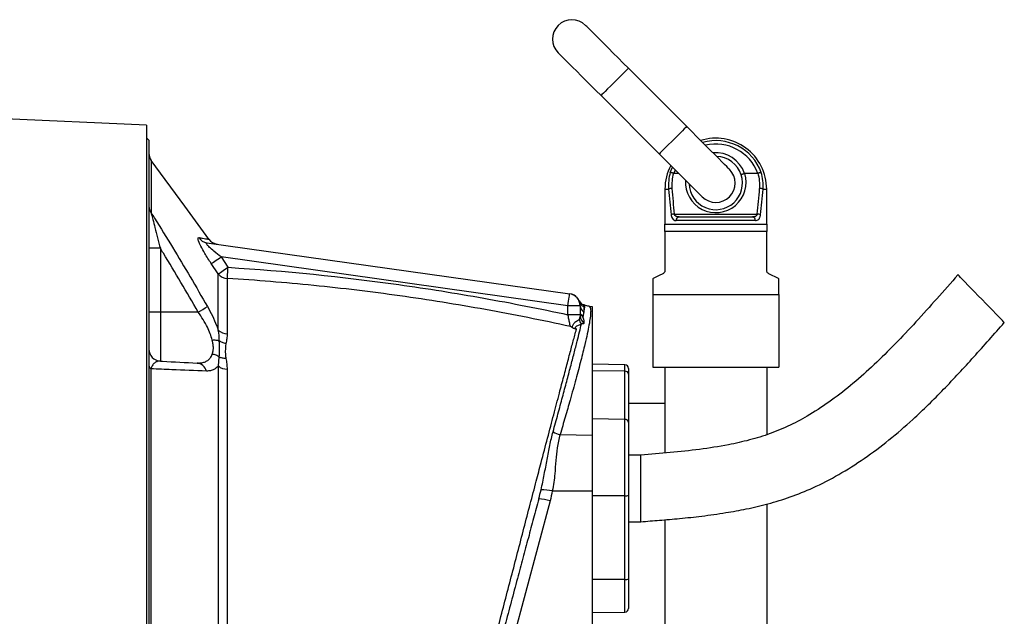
# Model space of a CAD drawing. Header units: millimetres. Extents: x 989 to 4240, y 1618 to 3732.
# Tile 9 of 9: x 3428 to 4240, y 2533 to 3025. Entities that reach past the tile are written whole.
import ezdxf

# ---------------------------------------------------------------- set-up
doc = ezdxf.new("R2010")
doc.units = ezdxf.units.MM
doc.header["$LTSCALE"] = 2

msp = doc.modelspace()

# ---------------------------------------------------------------- linework, layer by layer
at = {"color": 7, "linetype": 'Continuous', "lineweight": 25}
for p, q in [((3978.11, 2937.25), (3930.03, 2985.33)), ((3907.4, 2962.71), (3955.48, 2914.62)), ((3532.15, 2938.2), (3198.37, 2953.18)), ((3532.15, 2938.2), (3532.15, 2571.98)), ((3534.15, 2925.98), (3532.15, 2927.98)), ((3534.15, 2925.98), (3534.15, 2217.98)), ((3967.4, 2898.58), (3967.21, 2898.61)), ((3971.52, 2898.58), (3967.4, 2898.58)), ((4025.85, 2898.55), (4026.02, 2898.58)), ((4036.91, 2898.58), (4026.02, 2898.58)), ((4037.09, 2898.61), (4036.91, 2898.58)), ((3960.15, 2885.58), (3960.15, 2856.58)), ((4044.15, 2856.58), (4044.15, 2885.58)), ((3967.86, 2865.01), (4036.44, 2865.01)), ((3971.79, 2862.58), (4032.52, 2862.58)), ((3960.15, 2850.58), (3960.15, 2856.58)), ((3960.15, 2856.58), (4044.15, 2856.58)), ((4034.85, 2859.58), (3969.45, 2859.58)), ((3960.15, 2850.58), (3960.15, 2818.44)), ((4044.15, 2850.58), (3960.15, 2850.58)), ((4044.15, 2818.44), (4044.15, 2850.58)), ((3543.63, 2836.7), (3534.15, 2836.7)), ((3543.63, 2836.7), (3543.63, 2784.11)), ((3582.07, 2841.28), (3881.54, 2799.19)), ((3583.72, 2844.11), (3583.72, 2844.11)), ((3593.75, 2829.54), (3599.47, 2821.01)), ((3880.15, 2789.29), (3593.75, 2829.54)), ((3591.36, 2815.59), (3585.64, 2824.09)), ((3950.15, 2811.58), (3950.15, 2798.58)), ((4054.15, 2798.58), (4054.15, 2811.58)), ((3950.15, 2798.58), (4054.15, 2798.58)), ((3950.15, 2798.58), (3950.15, 2738.58)), ((4054.15, 2798.58), (4054.15, 2738.58)), ((3890.15, 2789.29), (3880.15, 2789.29)), ((3880.15, 2781.88), (3880.15, 2789.29)), ((3889.43, 2793.23), (3889.43, 2793.22)), ((3890.15, 2789.29), (3890.15, 2781.88)), ((3894.03, 2789.73), (3893.75, 2789.83)), ((3897.58, 2788.87), (3900.15, 2788.78)), ((3900.15, 2788.78), (3900.15, 2682.43)), ((3543.63, 2784.11), (3534.15, 2784.11)), ((3543.63, 2784.11), (3543.63, 2743.62)), ((3574.87, 2784.11), (3543.63, 2784.11)), ((3890.15, 2781.88), (3880.15, 2781.88)), ((3890.15, 2781.88), (3890.15, 2780.5)), ((3591.51, 2739.58), (3592.32, 2746.83)), ((3927.2, 2740.61), (3900.15, 2741.09)), ((3927.2, 2735.27), (3900.15, 2735.66)), ((3927.2, 2695.54), (3927.2, 2735.27)), ((3930.15, 2737.61), (3930.15, 2732.82)), ((3930.15, 2732.82), (3930.15, 2693.08)), ((3950.15, 2738.58), (4054.15, 2738.58)), ((3960.15, 2738.58), (3960.15, 2667.79)), ((4044.15, 2738.58), (4044.15, 2682.92)), ((3960.15, 2708.58), (3930.15, 2708.58)), ((3927.2, 2695.54), (3900.15, 2695.92)), ((3927.2, 2632.52), (3927.2, 2695.54)), ((3930.15, 2693.08), (3930.15, 2632.78)), ((3873.62, 2682.92), (3900.15, 2682.43)), ((3900.15, 2682.43), (3900.15, 2636.53)), ((3940.15, 2666.08), (3930.15, 2666.08)), ((3940.15, 2638.58), (3940.15, 2666.08)), ((3867.21, 2636.43), (3900.15, 2636.53)), ((3900.15, 2636.53), (3900.15, 2504.82)), ((3940.15, 2611.08), (3940.15, 2638.58)), ((3865.34, 2628.21), (3832.22, 2504.61)), ((3927.2, 2632.52), (3900.15, 2632.48)), ((3927.2, 2563.5), (3927.2, 2632.52)), ((3930.15, 2632.78), (3930.15, 2563.77)), ((4044.15, 2625.6), (4044.15, 1647.96)), ((3930.15, 2611.08), (3940.15, 2611.08)), ((3960.15, 2612.69), (3960.15, 1647.96)), ((3532.15, 2571.98), (3532.15, 2205.76)), ((3927.2, 2563.5), (3900.15, 2563.46)), ((3930.15, 2563.77), (3930.15, 2539.55)), ((3900.15, 2536.08), (3927.2, 2536.55))]:
    msp.add_line(p, q, dxfattribs=at)
at = {"color": 8, "linetype": 'Continuous', "lineweight": 25}
for p, q in [((3964.61, 2899.27), (3966.49, 2903.62)), ((3968.62, 2901.48), (3967.4, 2898.58)), ((3960.15, 2885.58), (3963.15, 2885.58)), ((4041.15, 2885.58), (4044.15, 2885.58)), ((3927.2, 2735.27), (3927.2, 2740.61)), ((3927.2, 2536.55), (3927.2, 2563.5))]:
    msp.add_line(p, q, dxfattribs=at)
at = {"color": 7, "linetype": 'Continuous', "lineweight": 25, "flags": 128}
for points in [[(3930.03, 2985.33), (3925.77, 2989.6), (3921.57, 2993.8), (3917.49, 2997.87), (3913.6, 3001.76), (3909.94, 3005.42), (3906.58, 3008.78), (3903.56, 3011.8), (3900.93, 3014.43), (3898.72, 3016.64), (3896.97, 3018.39), (3895.7, 3019.66), (3894.93, 3020.43), (3894.67, 3020.69)], [(3872.04, 2998.06), (3872.3, 2997.8), (3873.07, 2997.03), (3874.34, 2995.76), (3876.09, 2994.01), (3878.3, 2991.8), (3880.94, 2989.17), (3883.95, 2986.15), (3887.32, 2982.79), (3890.97, 2979.14), (3894.86, 2975.24), (3898.94, 2971.17), (3903.14, 2966.97), (3907.4, 2962.71)], [(4013.47, 2901.9), (4013.21, 2902.15), (4012.44, 2902.92), (4011.17, 2904.19), (4009.42, 2905.95), (4007.21, 2908.15), (4004.57, 2910.79), (4001.56, 2913.81), (3998.19, 2917.17), (3994.54, 2920.82), (3990.65, 2924.71), (3986.57, 2928.79), (3982.37, 2932.99), (3978.11, 2937.25)], [(3955.48, 2914.62), (3959.74, 2910.36), (3963.94, 2906.16), (3968.02, 2902.09), (3971.91, 2898.19), (3975.57, 2894.54), (3978.93, 2891.18), (3981.95, 2888.16), (3984.58, 2885.53), (3986.79, 2883.32), (3988.54, 2881.57), (3989.81, 2880.3), (3990.58, 2879.53), (3990.84, 2879.27)], [(3583.78, 2844.15), (3563.74, 2871.54), (3536.15, 2909.25)], [(3585.64, 2824.09), (3586.06, 2824.36), (3586.69, 2824.79), (3587.53, 2825.35), (3588.54, 2826.04), (3589.71, 2826.82), (3590.99, 2827.68), (3592.35, 2828.6), (3593.75, 2829.54)], [(3591.36, 2815.59), (3591.78, 2815.87), (3592.42, 2816.3), (3593.26, 2816.86), (3594.28, 2817.54), (3595.44, 2818.31), (3596.72, 2819.17), (3598.08, 2820.07), (3599.47, 2821.01)], [(3598.91, 2811.76), (3598.95, 2812.42), (3599, 2813.26), (3599.06, 2814.28), (3599.13, 2815.44), (3599.21, 2816.72), (3599.29, 2818.09), (3599.38, 2819.53), (3599.47, 2821.01)], [(3958.49, 2815.75), (3955.54, 2814.28), (3953.21, 2813.11), (3951.52, 2812.26), (3950.49, 2811.75), (3950.15, 2811.58)], [(4054.15, 2811.58), (4053.81, 2811.75), (4052.79, 2812.26), (4051.1, 2813.11), (4048.76, 2814.28), (4045.81, 2815.75)], [(4240.32, 2775.45), (4240.26, 2775.52), (4239.76, 2776.03), (4238.79, 2777.03), (4237.36, 2778.51), (4235.51, 2780.42), (4233.28, 2782.71), (4230.75, 2785.33), (4227.97, 2788.2), (4225.01, 2791.25), (4221.95, 2794.4), (4218.87, 2797.58), (4215.85, 2800.69), (4212.97, 2803.66), (4210.31, 2806.42), (4207.92, 2808.88), (4205.88, 2810.98), (4204.23, 2812.68), (4203.02, 2813.93), (4202.29, 2814.69), (4202.04, 2814.94)], [(3880.15, 2789.29), (3880.42, 2791.22), (3880.68, 2793.08), (3880.93, 2794.79), (3881.14, 2796.29), (3881.31, 2797.52), (3881.44, 2798.44), (3881.52, 2799), (3881.54, 2799.19)]]:
    msp.add_lwpolyline(points, dxfattribs=at)
at = {"color": 8, "linetype": 'Continuous', "lineweight": 25, "flags": 128}
for points in [[(3930.03, 2985.33), (3929.88, 2985.19), (3929.22, 2984.53), (3928.08, 2983.38), (3926.49, 2981.8), (3924.55, 2979.85), (3922.33, 2977.63), (3919.94, 2975.24), (3917.49, 2972.8), (3915.1, 2970.41), (3912.88, 2968.19), (3910.93, 2966.24), (3909.35, 2964.66), (3908.2, 2963.51), (3907.55, 2962.86), (3907.4, 2962.71)], [(3978.11, 2937.25), (3977.96, 2937.1), (3977.31, 2936.45), (3976.16, 2935.3), (3974.58, 2933.72), (3972.63, 2931.77), (3970.41, 2929.55), (3968.02, 2927.16), (3965.57, 2924.71), (3963.18, 2922.32), (3960.96, 2920.1), (3959.02, 2918.16), (3957.43, 2916.57), (3956.29, 2915.43), (3955.63, 2914.77), (3955.48, 2914.62)]]:
    msp.add_lwpolyline(points, dxfattribs=at)
at = {"color": 7, "linetype": 'Continuous', "lineweight": 25}
for centre, radius, start, end in [((3883.36, 3009.38), 16, 45, 225), ((4002.15, 2885.58), 42, 0, 107.28125), ((3544.15, 2915.25), 10, 180, 216.87038), ((4002.15, 2890.58), 22, 17.96534, 88.34176), ((4002.15, 2885.58), 42, 152.26388, 180), ((4002.15, 2890.58), 16, 225, 45), ((4000.77, 2888.5), 37.73, 163.41359, 184.43751), ((4000.86, 2888.87), 35.03, 163.84955, 184.43853), ((4002.15, 2890.58), 22, 181.65824, 17.96534), ((4003.45, 2888.87), 35.03, 355.56071, 16.15229), ((4003.54, 2888.5), 37.72, 355.56079, 16.58712), ((3966.17, 2877.94), 8.22, 91.65346, 111.57513), ((4038.13, 2877.94), 8.22, 68.42346, 88.34697), ((3542.14, 2871.23), 7.98, 180.43696, 219.92065), ((3968.53, 2855.57), 9.47, 94.05474, 110.44373), ((3972.17, 2859.88), 2.73, 97.98187, 186.20963), ((4032.14, 2859.88), 2.73, 353.79147, 82.01703), ((4035.77, 2855.56), 9.47, 69.55715, 85.94438), ((3583.44, 2850.85), 9.67, 213.41618, 261.85831), ((3591.89, 2850), 10, 215.83552, 261.61552), ((3599.34, 2821.97), 10.21, 218.65827, 267.58837), ((3880.15, 2789.29), 10, 0, 82), ((3880.15, 2789.29), 10, 17.94507, 81.98584), ((3880.26, 2789.27), 10, 23.30407, 82.0034), ((3487.57, 2940.22), 178.86, 299.21593, 302.0638), ((3894.89, 2795.76), 6, 204.85551, 252.09009), ((3895.33, 2794.09), 5.92, 197.60626, 248.24471), ((3895.93, 2789.32), 5.78, 180.32817, 239.61449), ((3891.2, 2784.36), 5.99, 65.14736, 72.0473), ((3895.69, 2784.52), 5.54, 180.49157, 234.69298), ((3895.67, 2780.6), 5.52, 180.99914, 245.12199), ((3895.83, 2778.9), 6.4, 186.74597, 224.21452), ((3599.18, 2777.11), 11.04, 225.67885, 268.02157), ((3544.15, 2753.6), 10, 180, 267), ((3537.71, 2740.3), 3.58, 185.06999, 239.74214), ((3573.08, 2733.29), 8.78, 13.94447, 84.61255), ((3599.06, 2748.85), 11.95, 230.82829, 268.50954), ((3927.15, 2737.61), 3, 0, 89), ((3927.41, 2732.52), 2.76, 6.12233, 94.25103), ((3927.41, 2692.78), 2.76, 6.12283, 94.25053), ((3877.32, 2700.27), 17.74, 237.71794, 257.96337), ((3857.64, 2593.12), 44.36, 77.53893, 89.62461), ((3855.06, 2598.55), 31.39, 70.87764, 88.22218), ((3927.93, 2641.12), 8.63, 265.19904, 284.93753), ((3927.93, 2572.11), 8.63, 265.19886, 284.93764), ((3927.15, 2539.55), 3, 271, 0)]:
    msp.add_arc(centre, radius, start, end, dxfattribs=at)
at = {"color": 8, "linetype": 'Continuous', "lineweight": 25}
for centre, radius, start, end in [((4002.15, 2885.58), 39.96, 20.03183, 105.73512), ((4002.15, 2885.58), 37.11, 20.50745, 103.234), ((4002.15, 2890.58), 25, 18.59695, 95.20818), ((4002.15, 2891.15), 25, 176.01039, 17.28324)]:
    msp.add_arc(centre, radius, start, end, dxfattribs=at)
at = {"color": 7, "linetype": 'Continuous', "lineweight": 25}
for centre, ratio, start_param, end_param in [((4002.15, 2960.01), 0.209402, 1.950954, 2.067456), ((4002.15, 2960.58), 0.194444, 1.950954, 2.067456), ((4002.15, 2960.58), 0.194444, 4.215729, 4.332232), ((4002.15, 2960.01), 0.209402, 4.215729, 4.332232)]:
    msp.add_ellipse(centre, major_axis=(0, 200.57), ratio=ratio, start_param=start_param, end_param=end_param, dxfattribs=at)
at = {"color": 8, "linetype": 'Continuous', "lineweight": 25}
for points, knots in [([(3536.08, 2909.2), (3536.08, 2909.08), (3536.08, 2908.82), (3536.07, 2905.77), (3536.07, 2901.45), (3536.06, 2896.44), (3536.05, 2890.25), (3536.04, 2882.83), (3536.02, 2874.79), (3536.02, 2868.82), (3536.01, 2866.11)], [0, 0, 0, 0, 0.145006, 0.311897, 0.428933, 0.54618, 0.663426, 0.782404, 0.901382, 1, 1, 1, 1]), ([(3575.37, 2845.53), (3576.47, 2845.34), (3578.66, 2844.97), (3581.13, 2844.55), (3582.85, 2844.26), (3583.74, 2844.11), (3583.72, 2844.11), (3583.72, 2844.11)], [0, 0, 0, 0, 0.219783, 0.439551, 0.66124, 0.88292, 1, 1, 1, 1]), ([(3889.69, 2792.3), (3889.56, 2792.74), (3889.39, 2793.35), (3889.42, 2793.26), (3889.43, 2793.23)], [0, 0, 0, 0, 0.724411, 1, 1, 1, 1]), ([(3893.04, 2790.04), (3893.04, 2790.04), (3893.03, 2790.27), (3893.06, 2789.76), (3893.11, 2788.98), (3893.13, 2788.6)], [0, 0, 0, 0, 0.010642, 0.504415, 1, 1, 1, 1])]:
    msp.add_open_spline(points, degree=3, knots=knots, dxfattribs=at)
at = {"color": 7, "linetype": 'Continuous', "lineweight": 25}
for points, knots in [([(3967.21, 2898.61), (3966.93, 2898.7), (3966.65, 2898.79), (3966.11, 2898.95), (3965.85, 2899.02), (3965.39, 2899.13), (3965.18, 2899.18), (3964.84, 2899.25), (3964.7, 2899.27), (3964.61, 2899.27)], [0, 0, 0, 0, 0.25, 0.25, 0.5, 0.5, 0.75, 0.75, 1, 1, 1, 1]), ([(4023.08, 2897.37), (4023.08, 2897.37), (4023.07, 2897.39), (4023.12, 2897.46), (4023.43, 2897.64), (4024.05, 2897.91), (4024.89, 2898.23), (4025.53, 2898.45), (4025.85, 2898.55)], [0, 0, 0, 0, 0.007302, 0.144562, 0.359266, 0.573053, 0.786527, 1, 1, 1, 1]), ([(4039.7, 2899.27), (4039.69, 2899.27), (4039.63, 2899.27), (4039.42, 2899.24), (4038.89, 2899.13), (4038.05, 2898.91), (4037.41, 2898.71), (4037.09, 2898.61)], [0, 0, 0, 0, 0.010201, 0.156703, 0.438383, 0.719168, 1, 1, 1, 1]), ([(3536.01, 2866.11), (3536.13, 2865.65), (3536.55, 2863.99), (3537.64, 2859.8), (3539.32, 2853.31), (3541.39, 2845.33), (3542.88, 2839.59), (3543.63, 2836.7)], [0, 0, 0, 0, 0.059895, 0.21332, 0.436321, 0.71672, 1, 1, 1, 1]), ([(3536.01, 2866.11), (3536.97, 2864.6), (3542.95, 2855.1), (3558.86, 2829.53), (3573.05, 2805), (3582.52, 2788.64)], [0, 0, 0, 0, 0.059403, 0.372563, 1, 1, 1, 1]), ([(3965.23, 2864.44), (3965.31, 2863.93), (3965.52, 2862.66), (3966.3, 2861.08), (3967.61, 2859.82), (3968.78, 2859.67), (3969.45, 2859.58)], [0, 0, 0, 0, 0.165005, 0.411384, 0.662649, 1, 1, 1, 1]), ([(3971.79, 2862.58), (3971.37, 2862.58), (3970.97, 2862.61), (3970.18, 2862.76), (3969.79, 2862.88), (3969.07, 2863.24), (3968.74, 2863.48), (3968.32, 2863.96), (3968.2, 2864.15), (3967.99, 2864.55), (3967.91, 2864.77), (3967.86, 2865.01)], [0, 0, 0, 0, 0.25, 0.25, 0.5, 0.5, 0.75, 0.75, 0.875, 0.875, 1, 1, 1, 1]), ([(4036.44, 2865.01), (4036.39, 2864.77), (4036.31, 2864.55), (4036.11, 2864.15), (4035.98, 2863.97), (4035.57, 2863.48), (4035.24, 2863.24), (4034.52, 2862.88), (4034.13, 2862.77), (4033.34, 2862.61), (4032.93, 2862.58), (4032.52, 2862.58)], [0, 0, 0, 0, 0.125, 0.125, 0.25, 0.25, 0.5, 0.5, 0.75, 0.75, 1, 1, 1, 1]), ([(4034.85, 2859.58), (4035.37, 2859.58), (4035.86, 2859.67), (4036.78, 2860.04), (4037.21, 2860.33), (4037.77, 2860.93), (4037.95, 2861.16), (4038.27, 2861.68), (4038.42, 2861.97), (4038.68, 2862.59), (4038.79, 2862.94), (4038.96, 2863.66), (4039.03, 2864.04), (4039.08, 2864.44)], [0, 0, 0, 0, 0.25, 0.25, 0.5, 0.5, 0.625, 0.625, 0.75, 0.75, 0.875, 0.875, 1, 1, 1, 1]), ([(4044.15, 2856.58), (4044.15, 2855.74), (4044.15, 2854.8), (4044.15, 2852.78), (4044.15, 2851.71), (4044.15, 2850.58)], [0, 0, 0, 0, 0.5, 0.5, 1, 1, 1, 1]), ([(3585.64, 2824.09), (3584.71, 2825.49), (3582.85, 2828.3), (3579.85, 2833.23), (3577.09, 2838.23), (3575.68, 2841.4), (3574.89, 2843.59), (3574.54, 2845.17), (3574.98, 2845.59), (3575.36, 2845.53), (3575.37, 2845.53)], [0, 0, 0, 0, 0.144788, 0.289422, 0.505799, 0.67724, 0.690524, 0.849379, 0.996362, 1, 1, 1, 1]), ([(3574.87, 2784.11), (3565.42, 2800.36), (3555.17, 2817.98), (3544.47, 2835.34), (3543.63, 2836.7)], [0, 0, 0, 0, 0.9214204, 1, 1, 1, 1]), ([(3593.75, 2829.54), (3591.76, 2831.09), (3588.4, 2833.7), (3584.49, 2837.2), (3582.4, 2839.38), (3581.61, 2840.51), (3581.42, 2841.08), (3581.61, 2841.31), (3581.95, 2841.29), (3582.07, 2841.28)], [0, 0, 0, 0, 0.3381138, 0.5709972, 0.7336132, 0.8165736, 0.8770845, 0.9548764, 1, 1, 1, 1]), ([(3599.47, 2821.01), (3646.69, 2818.11), (3693.7, 2813.33), (3752.23, 2805.12), (3763.93, 2803.36), (3787.28, 2799.64), (3798.94, 2797.67), (3833.84, 2791.44), (3857.04, 2786.86), (3880.15, 2781.88)], [0, 0, 0, 0, 0.5, 0.5, 0.625, 0.625, 0.75, 0.75, 1, 1, 1, 1]), ([(3591.47, 2769.21), (3591.46, 2772.1), (3591.45, 2779.02), (3591.43, 2789.02), (3591.41, 2799.07), (3591.38, 2808.09), (3591.37, 2813.09), (3591.36, 2815.59)], [0, 0, 0, 0, 0.150785, 0.36084, 0.570892, 0.785449, 1, 1, 1, 1]), ([(4202.04, 2814.94), (4196.25, 2808.33), (4184.79, 2795.26), (4167.59, 2776.09), (4150.43, 2757.86), (4133.19, 2740.8), (4115.78, 2725.2), (4098.11, 2711.29), (4080.78, 2699.74), (4063.8, 2690.54), (4047.15, 2683.55), (4030.04, 2678.29), (4010.55, 2673.92), (3988.61, 2670.58), (3964.42, 2668.07), (3948.22, 2666.74), (3940.15, 2666.08)], [0, 0, 0, 0, 0.084023, 0.1662, 0.246111, 0.323427, 0.397904, 0.469469, 0.538288, 0.596654, 0.653835, 0.710577, 0.767575, 0.844652, 0.922573, 1, 1, 1, 1]), ([(3960.15, 2818.44), (3960.13, 2818.2), (3960.1, 2817.72), (3959.82, 2817), (3959.29, 2816.24), (3958.8, 2815.94), (3958.49, 2815.75)], [0, 0, 0, 0, 0.169306, 0.337428, 0.595073, 1, 1, 1, 1]), ([(4045.81, 2815.75), (4045.45, 2815.98), (4044.95, 2816.29), (4044.42, 2817.13), (4044.19, 2817.78), (4044.16, 2818.25), (4044.15, 2818.44)], [0, 0, 0, 0, 0.480577, 0.672459, 0.865883, 1, 1, 1, 1]), ([(3598.91, 2811.76), (3598.9, 2809.36), (3598.89, 2804.54), (3598.86, 2795.75), (3598.84, 2785.81), (3598.82, 2775.83), (3598.81, 2768.93), (3598.8, 2766.08)], [0, 0, 0, 0, 0.210018, 0.420042, 0.634609, 0.849179, 1, 1, 1, 1]), ([(3882.08, 2772.17), (3858.77, 2777.25), (3835.39, 2781.91), (3800.19, 2788.24), (3788.43, 2790.24), (3764.88, 2794.02), (3753.08, 2795.79), (3717.65, 2800.78), (3693.98, 2803.64), (3646.5, 2808.42), (3622.72, 2810.34), (3598.91, 2811.76)], [0, 0, 0, 0, 0.25, 0.25, 0.375, 0.375, 0.5, 0.5, 0.75, 0.75, 1, 1, 1, 1]), ([(3582.52, 2788.64), (3583.9, 2786.09), (3586.7, 2780.91), (3589.61, 2774.34), (3591.02, 2770.45), (3591.47, 2769.21)], [0, 0, 0, 0, 0.399791, 0.809415, 1, 1, 1, 1]), ([(3897.58, 2788.87), (3897.99, 2788.46), (3898.81, 2787.65), (3898.95, 2784.3), (3898.53, 2779.59), (3897.57, 2773.59), (3896.1, 2766.26), (3893.92, 2756.67), (3890.84, 2744.3), (3886.72, 2728.82), (3882.32, 2713.02), (3877.93, 2697.64), (3875.05, 2687.83), (3873.62, 2682.92)], [0, 0, 0, 0, 0.090278, 0.180564, 0.262436, 0.344603, 0.426779, 0.508664, 0.618226, 0.728124, 0.837711, 0.918854, 1, 1, 1, 1]), ([(3892.49, 2779.99), (3892.91, 2782.02), (3893.69, 2785.82), (3894.08, 2788.97), (3893.84, 2789.52), (3893.71, 2789.79)], [0, 0, 0, 0, 0.362554, 0.679851, 1, 1, 1, 1]), ([(3893.13, 2788.6), (3893.13, 2788.58), (3893.17, 2788.08), (3893.23, 2786.87), (3893.08, 2785.18), (3893.01, 2784.34)], [0, 0, 0, 0, 0.022047, 0.510234, 1, 1, 1, 1]), ([(3897.58, 2788.87), (3896.94, 2788.93), (3895.63, 2789.04), (3894.36, 2789.49), (3893.73, 2789.78), (3893.71, 2789.79)], [0, 0, 0, 0, 0.481131, 0.982618, 1, 1, 1, 1]), ([(3586.48, 2760.7), (3586.45, 2760.85), (3586.02, 2762.64), (3584.86, 2766.24), (3582.37, 2771.88), (3579.04, 2777.94), (3576.27, 2782.04), (3574.87, 2784.11)], [0, 0, 0, 0, 0.020282, 0.236447, 0.459816, 0.7263, 1, 1, 1, 1]), ([(3882.08, 2772.17), (3881.97, 2772.71), (3881.78, 2773.67), (3881.3, 2776.08), (3880.76, 2778.8), (3880.34, 2780.95), (3880.15, 2781.88)], [0, 0, 0, 0, 0.259392, 0.456807, 0.764128, 1, 1, 1, 1]), ([(3889.47, 2778.14), (3889.71, 2778.58), (3890.09, 2779.29), (3890.14, 2780.17), (3890.15, 2780.5)], [0, 0, 0, 0, 0.623883, 1, 1, 1, 1]), ([(3893.01, 2784.34), (3892.98, 2784.06), (3892.83, 2782.81), (3892.64, 2781.23), (3892.49, 2779.99)], [0, 0, 0, 0, 0.2181, 1, 1, 1, 1]), ([(3892.49, 2779.99), (3892.6, 2779.37), (3892.85, 2777.96), (3893.17, 2776.44), (3893.35, 2775.59)], [0, 0, 0, 0, 0.442035, 1, 1, 1, 1]), ([(3867.84, 2685.27), (3869.19, 2690.22), (3871.9, 2700.15), (3875.65, 2714.03), (3879.15, 2727.07), (3882.36, 2739.2), (3885.25, 2750.3), (3887.7, 2759.88), (3889.72, 2768.02), (3890.73, 2772.29), (3891.24, 2774.43)], [0, 0, 0, 0, 0.126402, 0.253585, 0.380306, 0.507024, 0.637271, 0.767516, 0.883416, 1, 1, 1, 1]), ([(3883.94, 2771), (3883.34, 2771.39), (3882.72, 2771.78), (3882.09, 2772.16), (3882.08, 2772.17)], [0, 0, 0, 0, 0.989597, 1, 1, 1, 1]), ([(3883.94, 2771), (3883.92, 2771.05), (3883.84, 2771.27), (3883.82, 2771.74), (3883.95, 2772.52), (3884.43, 2773.86), (3885.9, 2776.1), (3888.33, 2777.18), (3889.19, 2777.91), (3889.47, 2778.14)], [0, 0, 0, 0, 0.032403, 0.128506, 0.218862, 0.330029, 0.564226, 0.861688, 1, 1, 1, 1]), ([(3891.24, 2774.43), (3890.98, 2774.21), (3890.26, 2773.61), (3888.49, 2773.05), (3886.82, 2772.17), (3886.28, 2771.61), (3886.12, 2771.29), (3886.11, 2771), (3886.29, 2770.65), (3886.66, 2770.32), (3886.98, 2770.06), (3887.09, 2769.96)], [0, 0, 0, 0, 0.186729, 0.521087, 0.694933, 0.756773, 0.801446, 0.84621, 0.891297, 0.96191, 1, 1, 1, 1]), ([(3893.35, 2775.59), (3893.35, 2775.29), (3893.35, 2774.67), (3892.46, 2774.23), (3891.61, 2774.37), (3891.24, 2774.43)], [0, 0, 0, 0, 0.350858, 0.71035, 1, 1, 1, 1]), ([(3940.15, 2611.08), (3945.29, 2611.48), (3956.01, 2612.3), (3972.82, 2613.74), (3991.14, 2615.7), (4009.52, 2618.26), (4027.75, 2621.57), (4045.52, 2625.73), (4063.96, 2631.33), (4083.61, 2639.25), (4104.08, 2649.86), (4125.03, 2663.15), (4145.4, 2678.44), (4167.34, 2697.42), (4190.64, 2720.39), (4215.56, 2747.31), (4231.97, 2765.96), (4240.32, 2775.45)], [0, 0, 0, 0, 0.043406, 0.090631, 0.142151, 0.198664, 0.246893, 0.298241, 0.3524, 0.409137, 0.476507, 0.546402, 0.617933, 0.690926, 0.790712, 0.893453, 1, 1, 1, 1]), ([(3598.8, 2766.08), (3598.73, 2764.76), (3598.59, 2762.13), (3598.05, 2759.45), (3597.78, 2758.1)], [0, 0, 0, 0, 0.498464, 1, 1, 1, 1]), ([(3762.94, 2295.44), (3763.12, 2296.18), (3763.49, 2297.67), (3764.46, 2301.55), (3765.79, 2306.92), (3767.56, 2313.98), (3770.04, 2323.88), (3773.47, 2337.21), (3777.92, 2354.18), (3782.75, 2372.48), (3787.99, 2392.38), (3793.64, 2413.91), (3799.76, 2437.16), (3806.13, 2461.37), (3812.13, 2484.3), (3817.72, 2505.74), (3822.87, 2525.46), (3828.08, 2545.45), (3833.34, 2565.59), (3838.59, 2585.73), (3843.82, 2605.76), (3848.97, 2625.49), (3853.69, 2643.55), (3858.49, 2661.87), (3863.33, 2680.31), (3868.38, 2699.53), (3872.86, 2716.51), (3876.76, 2731.25), (3880.13, 2743.93), (3883.15, 2755.26), (3885.45, 2763.85), (3886.65, 2768.32), (3887.09, 2769.96)], [0, 0, 0, 0, 0.019713, 0.039426, 0.06504, 0.088903, 0.112771, 0.153073, 0.19351, 0.23401, 0.274399, 0.318586, 0.362901, 0.407199, 0.451363, 0.4844, 0.517552, 0.550695, 0.583721, 0.616826, 0.650054, 0.683285, 0.716393, 0.743279, 0.780619, 0.81805, 0.855382, 0.886879, 0.918501, 0.950118, 0.981608, 1, 1, 1, 1]), ([(3887.09, 2769.96), (3887.08, 2769.97), (3886.62, 2770.05), (3885.82, 2770.21), (3884.72, 2770.56), (3884.2, 2770.85), (3883.94, 2771)], [0, 0, 0, 0, 0.00813, 0.403328, 0.701007, 1, 1, 1, 1]), ([(3586.47, 2749.3), (3586.53, 2749.47), (3586.64, 2749.81), (3586.79, 2750.31), (3586.93, 2750.79), (3587.04, 2751.26), (3587.2, 2752), (3587.36, 2753.04), (3587.43, 2754.43), (3587.36, 2755.9), (3587.2, 2757.24), (3586.98, 2758.44), (3586.76, 2759.52), (3586.58, 2760.29), (3586.48, 2760.7)], [0, 0, 0, 0, 0.056649, 0.109936, 0.159864, 0.206441, 0.249676, 0.377422, 0.499016, 0.621386, 0.749674, 0.82396, 0.907391, 1, 1, 1, 1]), ([(3592.31, 2760.22), (3591.5, 2760.49), (3590.57, 2760.67), (3588.6, 2760.83), (3587.54, 2760.81), (3586.48, 2760.7)], [0, 0, 0, 0, 0.5, 0.5, 1, 1, 1, 1]), ([(3592.32, 2746.83), (3592.41, 2748.92), (3592.59, 2753.12), (3592.41, 2757.85), (3592.31, 2760.22)], [0, 0, 0, 0, 0.497982, 1, 1, 1, 1]), ([(3597.78, 2758.1), (3596.78, 2758.25), (3595.8, 2758.52), (3593.95, 2759.23), (3593.08, 2759.69), (3592.31, 2760.22)], [0, 0, 0, 0, 0.5, 0.5, 1, 1, 1, 1]), ([(3597.78, 2758.1), (3597.42, 2755.17), (3596.94, 2751.19), (3597.59, 2746.97), (3597.76, 2745.85)], [0, 0, 0, 0, 0.735158, 1, 1, 1, 1]), ([(3573.91, 2742.03), (3575.01, 2742.02), (3577.22, 2742.01), (3580.19, 2742.74), (3582.81, 2744.1), (3585.05, 2746.16), (3585.99, 2748.23), (3586.47, 2749.3)], [0, 0, 0, 0, 0.198077, 0.398737, 0.592799, 0.790952, 1, 1, 1, 1]), ([(3592.32, 2746.83), (3591.51, 2747.48), (3590.58, 2748.03), (3588.59, 2748.87), (3587.54, 2749.16), (3586.47, 2749.3)], [0, 0, 0, 0, 0.5, 0.5, 1, 1, 1, 1]), ([(3543.63, 2743.62), (3543.31, 2743.62), (3542.33, 2743.63), (3540.7, 2743.26), (3538.75, 2742.17), (3537.29, 2740.56), (3536.35, 2738.71), (3536.06, 2737.72), (3535.91, 2737.21)], [0, 0, 0, 0, 0.120409, 0.36421, 0.60974, 0.857381, 0.927724, 1, 1, 1, 1]), ([(3543.63, 2743.62), (3544.23, 2743.59), (3554.49, 2743.05), (3564.49, 2742.52), (3573.91, 2742.03)], [0, 0, 0, 0, 0.058682, 1, 1, 1, 1]), ([(3591.51, 2739.58), (3590.36, 2738.47), (3588.44, 2736.62), (3584.95, 2735.5), (3582.73, 2735.43), (3581.61, 2735.4)], [0, 0, 0, 0, 0.425645, 0.71074, 1, 1, 1, 1]), ([(3591.53, 2399.21), (3591.54, 2406.01), (3591.55, 2419.63), (3591.56, 2441.07), (3591.57, 2463.23), (3591.58, 2485.35), (3591.59, 2507.35), (3591.59, 2529.06), (3591.59, 2551.07), (3591.59, 2573.34), (3591.59, 2595.75), (3591.59, 2618.13), (3591.59, 2640.17), (3591.58, 2661.69), (3591.57, 2682.54), (3591.55, 2702.59), (3591.54, 2721.8), (3591.52, 2733.66), (3591.51, 2739.58)], [0, 0, 0, 0, 0.066909, 0.133967, 0.200969, 0.267803, 0.327991, 0.388395, 0.44879, 0.508967, 0.570239, 0.63174, 0.69325, 0.754533, 0.81579, 0.877267, 0.938743, 1, 1, 1, 1]), ([(3597.76, 2745.85), (3596.77, 2745.81), (3595.79, 2745.88), (3593.95, 2746.21), (3593.09, 2746.48), (3592.32, 2746.83)], [0, 0, 0, 0, 0.5, 0.5, 1, 1, 1, 1]), ([(3597.76, 2745.85), (3598.03, 2744.38), (3598.56, 2741.44), (3598.69, 2738.41), (3598.75, 2736.9)], [0, 0, 0, 0, 0.49913, 1, 1, 1, 1]), ([(3535.91, 2737.21), (3535.91, 2729.01), (3535.9, 2712.61), (3535.9, 2686.5), (3535.89, 2659.42), (3535.89, 2631.61), (3535.89, 2603.58), (3535.89, 2575.25), (3535.89, 2546.61), (3535.89, 2520.79), (3535.89, 2498.13), (3535.89, 2478.59), (3535.9, 2459.28), (3535.9, 2440.29), (3535.91, 2420.92), (3535.93, 2408.31), (3535.94, 2401.66)], [0, 0, 0, 0, 0.079284, 0.158568, 0.240121, 0.321674, 0.401612, 0.481549, 0.563813, 0.646077, 0.703418, 0.760861, 0.818305, 0.876592, 0.934879, 1, 1, 1, 1]), ([(3581.61, 2735.4), (3572.2, 2735.76), (3557.22, 2736.32), (3541.68, 2736.97), (3535.91, 2737.21)], [0, 0, 0, 0, 0.6286634, 1, 1, 1, 1]), ([(3598.75, 2736.9), (3598.74, 2731.07), (3598.73, 2719.39), (3598.71, 2700.48), (3598.69, 2680.75), (3598.68, 2660.23), (3598.68, 2639.06), (3598.67, 2617.37), (3598.67, 2595.36), (3598.67, 2573.32), (3598.67, 2551.41), (3598.67, 2529.76), (3598.67, 2508.4), (3598.68, 2486.73), (3598.69, 2464.89), (3598.68, 2442.97), (3598.66, 2421.75), (3598.62, 2408.25), (3598.6, 2401.5)], [0, 0, 0, 0, 0.061194, 0.122607, 0.18402, 0.245214, 0.306409, 0.36783, 0.429242, 0.490425, 0.550512, 0.610816, 0.67113, 0.73123, 0.798305, 0.865545, 0.932845, 1, 1, 1, 1]), ([(3857.93, 2637.48), (3858.91, 2641.69), (3859.77, 2645.88), (3860.97, 2652.1), (3861.36, 2654.17), (3862.11, 2658.26), (3862.48, 2660.29), (3863.59, 2666.31), (3864.34, 2670.25), (3865.97, 2677.94), (3866.86, 2681.66), (3867.84, 2685.27)], [0, 0, 0, 0, 0.25, 0.25, 0.375, 0.375, 0.5, 0.5, 0.75, 0.75, 1, 1, 1, 1]), ([(3873.62, 2682.92), (3873.11, 2681.17), (3872.1, 2677.66), (3870.89, 2670.61), (3870.08, 2661.64), (3869.4, 2652.04), (3868.51, 2643.55), (3867.64, 2638.81), (3867.21, 2636.43)], [0, 0, 0, 0, 0.1282429, 0.2579861, 0.4796052, 0.7062373, 0.8522949, 1, 1, 1, 1]), ([(3856.03, 2629.93), (3854.61, 2624.63), (3851.77, 2614.04), (3847.39, 2597.68), (3842.93, 2581.04), (3838.19, 2563.36), (3833.23, 2544.85), (3828.04, 2525.45), (3822.86, 2506.15), (3817.22, 2485.09), (3811.23, 2462.72), (3804.88, 2439.04), (3798.72, 2416.02), (3793.22, 2395.5), (3788.39, 2377.47), (3784.16, 2361.69), (3780.12, 2346.61), (3777.63, 2337.33), (3776.38, 2332.68)], [0, 0, 0, 0, 0.049163, 0.098327, 0.148545, 0.198762, 0.256365, 0.313971, 0.373236, 0.432505, 0.510301, 0.588127, 0.667778, 0.747427, 0.810117, 0.872806, 0.936405, 1, 1, 1, 1])]:
    msp.add_open_spline(points, degree=3, knots=knots, dxfattribs=at)
for points in [[(3592.31, 2760.22), (3592.24, 2763.16), (3592.03, 2766.17), (3591.47, 2769.21)], [(3856.03, 2629.93), (3856.7, 2632.44), (3857.34, 2634.95), (3857.93, 2637.48)], [(3867.21, 2636.43), (3866.7, 2633.67), (3866.07, 2630.93), (3865.34, 2628.21)]]:
    msp.add_open_spline(points, degree=3, dxfattribs=at)

doc.saveas('drawing.dxf')
